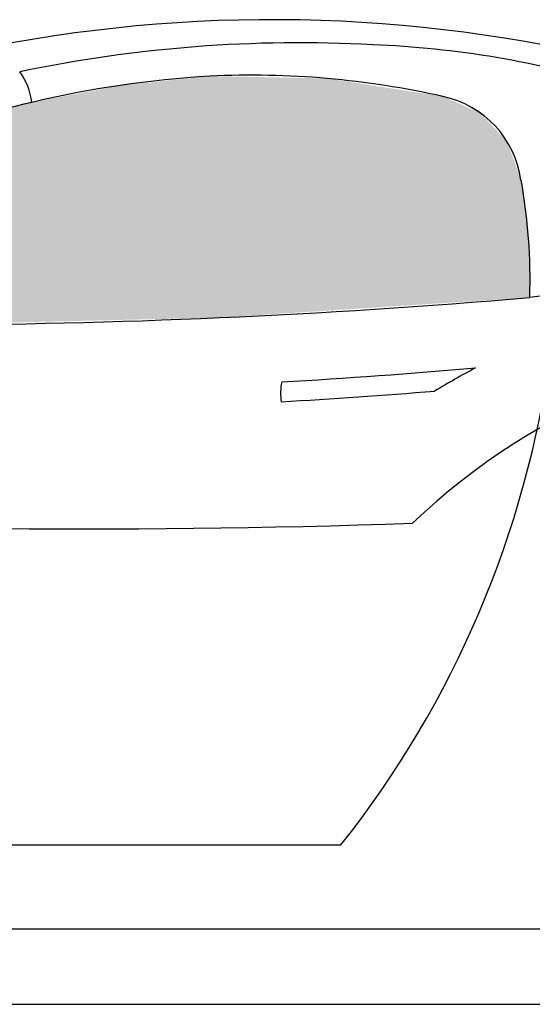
# Model space of a CAD drawing. Header units: millimetres. Extents: x 0 to 5.12, y 0.01 to 1.52.
# Tile 6 of 7: x 2.88 to 3.49, y 0.35 to 1.52. Entities that reach past the tile are written whole.
import ezdxf

# ---------------------------------------------------------------- set-up
doc = ezdxf.new("R2010")
doc.units = ezdxf.units.MM
doc.layers.add('HATCH', color=7, linetype='Continuous')

# ---------------------------------------------------------------- blocks, each defined once
blk = doc.blocks.new('*U79')
at = {"layer": 'HATCH', "linetype": 'Continuous'}
for points in [[(3.1064, 1.453), (2.9995, 1.4418), (3.2463, 1.4502)], [(3.2463, 1.4502), (2.9995, 1.4418), (3.3846, 1.4287)], [(2.9995, 1.4418), (2.894, 1.4216), (3.3846, 1.4287)], [(2.894, 1.4216), (2.8202, 1.4019), (3.4287, 1.4094)], [(3.3846, 1.4287), (2.894, 1.4216), (3.4287, 1.4094)], [(3.4287, 1.4094), (2.8202, 1.4019), (3.4615, 1.3743)], [(2.8202, 1.4019), (2.7478, 1.3777), (3.4615, 1.3743)], [(2.7478, 1.3777), (2.659, 1.3383), (3.4615, 1.3743)], [(3.4615, 1.3743), (2.659, 1.3383), (3.4777, 1.329)], [(2.659, 1.3383), (2.5754, 1.2891), (3.4777, 1.329)], [(3.4777, 1.329), (2.5754, 1.2891), (3.4867, 1.2592)], [(2.5754, 1.2891), (2.5595, 1.2507), (2.5719, 1.2515)], [(2.5754, 1.2891), (2.5719, 1.2515), (3.4867, 1.2592)], [(3.4867, 1.2592), (2.5719, 1.2515), (2.5843, 1.2509)], [(3.4867, 1.2592), (2.5843, 1.2509), (3.488, 1.1889)], [(2.5843, 1.2509), (2.5922, 1.2154), (3.488, 1.1889)], [(2.5922, 1.2154), (2.5863, 1.1795), (3.488, 1.1889)], [(3.488, 1.1889), (2.5863, 1.1795), (3.1183, 1.1649)], [(2.5863, 1.1795), (2.5721, 1.1631), (3.1183, 1.1649)], [(2.5721, 1.1631), (2.5516, 1.1562), (2.748, 1.1563)], [(3.1183, 1.1649), (2.5721, 1.1631), (2.748, 1.1563)], [(2.5195, 1.1541), (2.5174, 1.1491), (2.6327, 1.154)], [(2.5356, 1.1548), (2.5195, 1.1541), (2.6327, 1.154)], [(2.5516, 1.1562), (2.5356, 1.1548), (2.6327, 1.154)], [(2.748, 1.1563), (2.5516, 1.1562), (2.6327, 1.154)]]:
    blk.add_solid(points, dxfattribs=at)

msp = doc.modelspace()

# ---------------------------------------------------------------- linework, layer by layer
for p, q in [((3.2629, 0.5358), (2.3071, 0.5358)), ((1.5027, 0.4358), (3.5173, 0.4358)), ((0, 0.3458), (5.1248, 0.3458))]:
    msp.add_line(p, q)
for centre, radius, start, end in [((3.1807, -0.228), 1.7483, 75.2371, 100.9563), ((3.2136, -0.1336), 1.6263, 86.9274, 101.8476), ((3.2567, 0.3446), 1.1466, 72.9585, 87.7987), ((2.8179, 1.4128), 0.0766, 6.5998, 36.2786), ((3.1852, 0.1855), 1.27, 93.5579, 103.258), ((3.1554, 0.4085), 1.0456, 77.3352, 92.6835), ((3.1852, 0.1855), 1.27, 103.258, 110.1482), ((3.3598, 1.3122), 0.1191, 8.1071, 77.9556), ((2.842, 1.2119), 0.6465, 357.9633, 10.4414), ((3.8169, -1.2543), 2.4652, 85.7146, 97.6679), ((2.7256, 10.0716), 8.9154, 270.14376, 274.90542), ((3.8866, 0.3589), 0.7772, 88.9837, 133.8275), ((2.3142, 1.287), 1.2101, 321.6306, 352.2627), ((2.6598, 10.0632), 8.9908, 273.39504, 274.87296), ((3.8207, 0.3505), 0.8526, 117.7679, 121.5394), ((3.2601, 1.0748), 0.0692, 168.8725, 188.6143), ((2.6598, 10.0632), 9.0144, 273.3828, 274.54915), ((2.9594, 12.1595), 11.2466, 266.65516, 271.98219)]:
    msp.add_arc(centre, radius, start, end)

# ---------------------------------------------------------------- block references
at = {"layer": 'HATCH', "linetype": 'Continuous'}
msp.add_blockref('*U79', (0, 0), dxfattribs=at)

doc.saveas('drawing.dxf')
